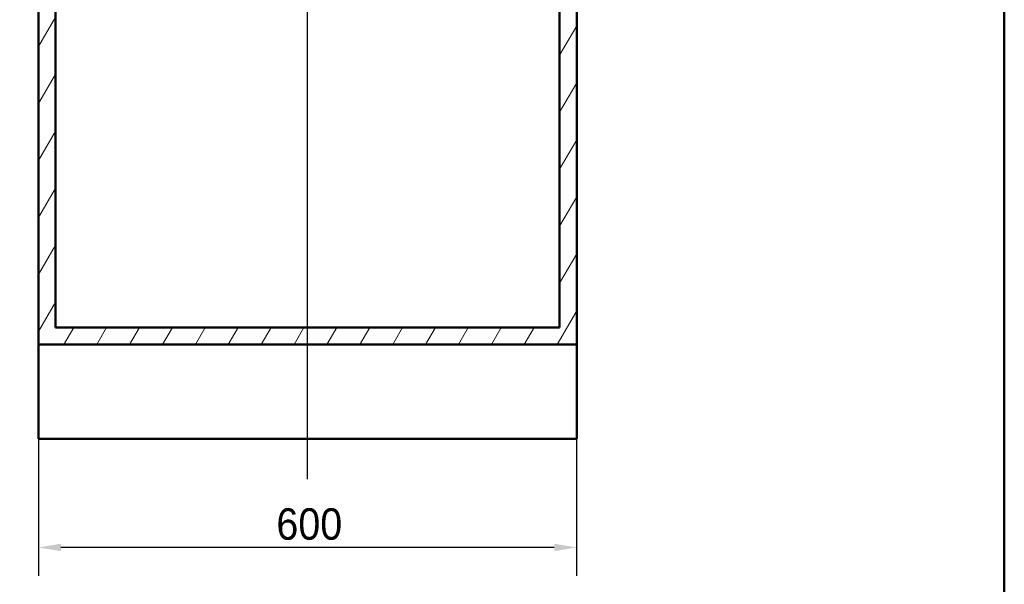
# Paper-space layout 'DF_1' of a CAD drawing. Header units: millimetres. Extents: x 0 to 2100, y 0 to 3899.
# Tile 3 of 46: x 902 to 2000, y 683 to 1311. Entities that reach past the tile are written whole.
import ezdxf

# ---------------------------------------------------------------- set-up
doc = ezdxf.new("R2010")
doc.units = ezdxf.units.MM
doc.header["$LTSCALE"] = 10
for name, color, linetype, lineweight in [('Centerline(ISO)', 7, 'Continuous', 25), ('Dimensions(ISO)', 7, 'Continuous', 25), ('Hatch', 7, 'Continuous', 9), ('Sketch Geometry(ISO)', 7, 'Continuous', 50), ('Visible Edges(ISO)', 7, 'Continuous', 50)]:
    doc.layers.add(name, color=color, linetype=linetype, lineweight=lineweight)
doc.styles.add('Text_3.5mm', font='arial.ttf', dxfattribs={"width": 0.9})
doc.dimstyles.new('KS-STANDARD', dxfattribs={"dimscale": 10, "dimtxt": 3.5, "dimasz": 2.5, "dimexe": 3.175, "dimexo": 0, "dimgap": 0.8, "dimtad": 1, "dimdec": 1, "dimrnd": 1e-08, "dimtxsty": 'Text_3.5mm', "dimcen": 0.09, "dimdle": 10, "dimclrd": 7, "dimclre": 7, "dimclrt": 7, "dimadec": 0, "dimazin": 2, "dimtfac": 0.714286, "dimtdec": 4, "dimtmove": 0, "dimatfit": 3, "dimfxl": 1, "dimtolj": 1, "dimlwd": 25, "dimlwe": 25, "dimarcsym": 0})

# ---------------------------------------------------------------- blocks, each defined once
blk = doc.blocks.new('*D6')
at = {"layer": 'Defpoints', "color": 0, "linetype": 'Continuous', "transparency": 16777216}
for p in [(923.2, 844.5), (1523.2, 844.5), (923.2, 723.6)]:
    blk.add_point(p, dxfattribs=at)
at = {"layer": 'Dimensions(ISO)', "color": 7, "linetype": 'Continuous', "lineweight": 25, "transparency": 16777216}
for p, q in [((923.2, 844.5), (923.2, 691.9)), ((1523.2, 844.5), (1523.2, 691.9)), ((1498.2, 723.6), (948.2, 723.6))]:
    blk.add_line(p, q, dxfattribs=at)
at = {"layer": 'Dimensions(ISO)', "color": 7, "linetype": 'Continuous', "transparency": 16777216}
for points in [[(948.2, 727.8), (948.2, 719.5), (923.2, 723.6)], [(1498.2, 727.8), (1498.2, 719.5), (1523.2, 723.6)]]:
    blk.add_solid(points, dxfattribs=at)
at = {"layer": 'Dimensions(ISO)', "color": 7, "linetype": 'Continuous', "lineweight": 25, "transparency": 16777216, "insert": (1188.4, 749.5), "char_height": 35, "attachment_point": 4, "style": 'Text_3.5mm'}
blk.add_mtext('\\A1;600', dxfattribs=at)
blk = doc.blocks.new('Borders Default Border')
at = {"layer": 'Sketch Geometry(ISO)', "flags": 128}
blk.add_lwpolyline([(10, 10), (10, 287), (200, 287), (200, 10), (10, 10)], dxfattribs=at)

psp = doc.layouts.new('DF_1')

# ---------------------------------------------------------------- hatches: boundary and pattern name
at = {"layer": 'Hatch'}
h = psp.add_hatch(dxfattribs=at)
h.set_pattern_fill('ANSI31', color=256, scale=254, angle=15, style=0)
h.set_pattern_definition([(60, (0, 0), (-27.4963, 15.875), [])])
h.paths.add_polyline_path([(923.21, 949.53), (1523.21, 949.53), (1523.21, 1711.53), (1504.21, 1711.53), (1504.21, 968.53), (942.21, 968.53), (942.21, 1711.53), (923.21, 1711.53)])

# ---------------------------------------------------------------- linework, layer by layer
at = {"layer": 'Centerline(ISO)', "linetype": 'Continuous'}
psp.add_line((1223.21, 799.59), (1223.21, 1785.98), dxfattribs=at)
at = {"layer": 'Visible Edges(ISO)'}
for p, q in [((923.21, 1711.53), (923.21, 949.53)), ((942.21, 968.53), (942.21, 1711.53)), ((1504.21, 1711.53), (1504.21, 968.53)), ((1523.21, 949.53), (1523.21, 1711.53)), ((1504.21, 968.53), (942.21, 968.53)), ((923.21, 949.53), (1523.21, 949.53)), ((923.21, 844.53), (923.21, 949.53)), ((1523.21, 949.53), (1523.21, 844.53)), ((1523.21, 844.53), (923.21, 844.53))]:
    psp.add_line(p, q, dxfattribs=at)

# ---------------------------------------------------------------- block references
at = {"xscale": 10, "yscale": 10, "zscale": 10}
psp.add_blockref('Borders Default Border', (0, 0), dxfattribs=at)

# ---------------------------------------------------------------- dimensions: what is measured, and where the dimension line sits
at = {"layer": 'Dimensions(ISO)', "color": 7, "linetype": 'Continuous', "lineweight": 25}
dim = psp.add_linear_dim(base=(923.21, 723.62), p1=(1523.21, 844.53), p2=(923.21, 844.53), dimstyle='KS-STANDARD', override={"dimgap": 0.8, "dimdec": 1, "dimtol": 0, "dimlim": 0, "dimtp": 0, "dimtm": 0, "dimtdec": 4, "dimtofl": 0, "dimatfit": 1}, dxfattribs=at)
dim.commit()
dim.dimension.update_dxf_attribs({"geometry": '*D6', "text_midpoint": (1223.21, 723.62), "dimtype": 160})

doc.saveas('drawing.dxf')
